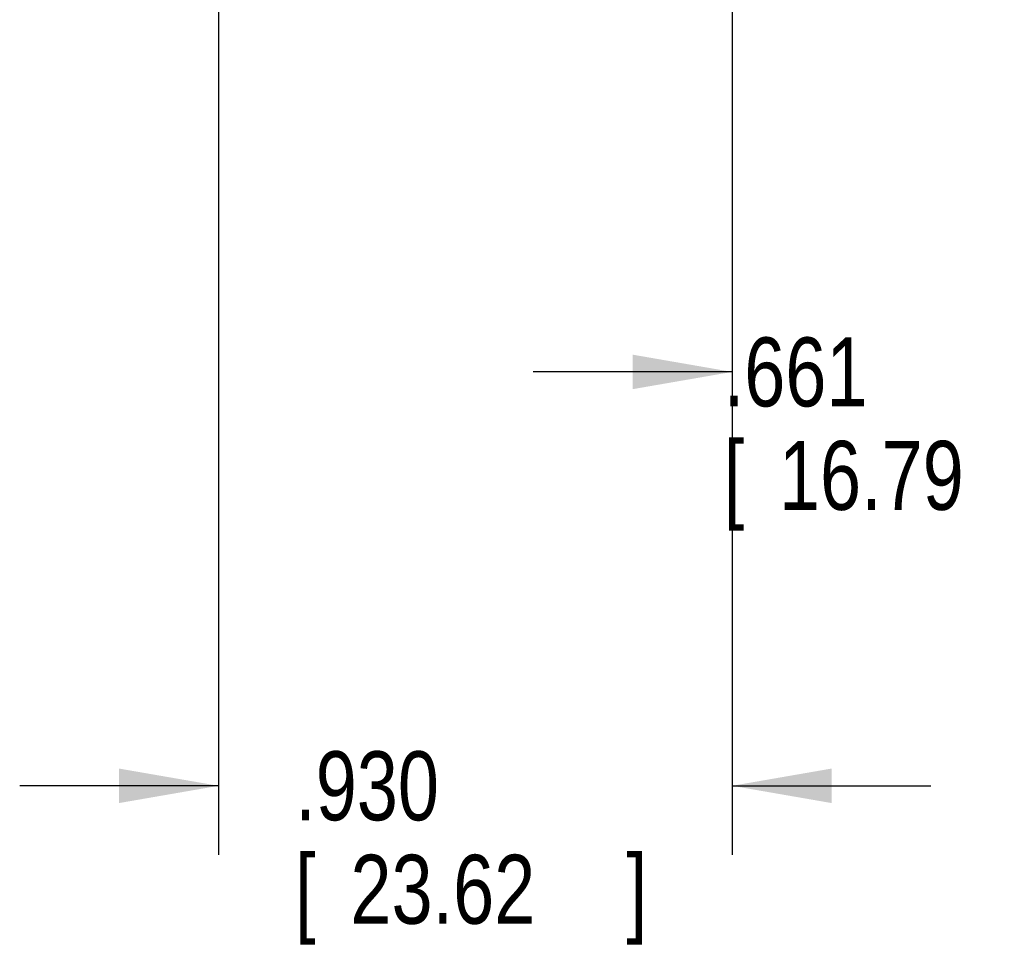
# Model space of a CAD drawing. Header units: inches. Extents: x 0 to 34, y 0 to 22.
# Tile 94 of 112: x 23.6 to 25.4, y 12.6 to 14.3. Entities that reach past the tile are written whole.
import ezdxf

# ---------------------------------------------------------------- set-up
doc = ezdxf.new("R2010")
doc.units = ezdxf.units.IN
doc.header["$LTSCALE"] = 1.87
doc.header["$MEASUREMENT"] = 0
doc.layers.get('0').update_dxf_attribs({"linetype": 'CONTINUOUS'})
doc.layers.add('DIMENSIONS', color=7, linetype='CONTINUOUS')
doc.styles.get("Standard").update_dxf_attribs({"font": 'txt', "width": 0.8})
doc.dimstyles.get("Standard").update_dxf_attribs({"dimtxt": 0.125, "dimasz": 0.18, "dimexe": 0.18, "dimexo": 0.0625, "dimgap": 0.09, "dimtad": 0, "dimtih": 1, "dimtoh": 1, "dimdec": 3, "dimzin": 4, "dimdsep": 46, "dimtxsty": 'STANDARD', "dimblk": '_FILLED', "dimblk1": '_FILLED', "dimblk2": '_FILLED', "dimcen": 0.09, "dimadec": 0, "dimazin": 0, "dimtol": 1, "dimtp": 0.01, "dimtm": 0.01, "dimtfac": 1, "dimtdec": 3, "dimtofl": 0, "dimtmove": 0, "dimatfit": 3, "dimldrblk": '_FILLED', "dimfxl": 1, "dimtolj": 1, "dimtzin": 4, "dimarcsym": 0})

# ---------------------------------------------------------------- blocks, each defined once
blk = doc.blocks.new('_FILLED')
at = {"color": 0, "linetype": 'BYBLOCK'}
blk.add_solid([(0, 0), (-1, 0.1736), (-1, -0.1736)], dxfattribs=at)
blk = doc.blocks.new('*D17')
at = {"layer": 'DIMENSIONS', "color": 2, "linetype": 'CONTINUOUS'}
for p, q in [((24.9094, 15.2374), (24.9094, 13.5447)), ((25.5704, 14.4717), (25.5704, 13.5447)), ((24.9094, 13.6697), (24.5494, 13.6697)), ((25.5704, 13.6697), (25.9304, 13.6697))]:
    blk.add_line(p, q, dxfattribs=at)
at = {"layer": 'DIMENSIONS', "color": 2, "linetype": 'CONTINUOUS', "xscale": 0.18, "yscale": 0.18, "zscale": 0.18}
blk.add_blockref('_FILLED', (24.9094, 13.6697), dxfattribs=at)
at = {"layer": 'DIMENSIONS', "color": 2, "linetype": 'CONTINUOUS', "xscale": 0.18, "yscale": 0.18, "zscale": 0.18, "rotation": 180}
blk.add_blockref('_FILLED', (25.5704, 13.6697), dxfattribs=at)
at = {"layer": 'DIMENSIONS', "color": 2, "linetype": 'CONTINUOUS', "width": 0.8}
for s, p in [('.661', (24.8942, 13.6072)), ('[', (24.8942, 13.4197)), (']', (25.4942, 13.4197)), ('16.79', (24.9942, 13.4197))]:
    blk.add_text(s, height=0.125, dxfattribs=at).set_placement(p)
blk = doc.blocks.new('*D18')
at = {"layer": 'DIMENSIONS', "color": 2, "linetype": 'CONTINUOUS'}
for p, q in [((23.9794, 15.2374), (23.9794, 12.7947)), ((24.9094, 15.2374), (24.9094, 12.7947)), ((23.9794, 12.9197), (23.6194, 12.9197)), ((24.9094, 12.9197), (25.2694, 12.9197))]:
    blk.add_line(p, q, dxfattribs=at)
at = {"layer": 'DIMENSIONS', "color": 2, "linetype": 'CONTINUOUS', "xscale": 0.18, "yscale": 0.18, "zscale": 0.18}
blk.add_blockref('_FILLED', (23.9794, 12.9197), dxfattribs=at)
at = {"layer": 'DIMENSIONS', "color": 2, "linetype": 'CONTINUOUS', "xscale": 0.18, "yscale": 0.18, "zscale": 0.18, "rotation": 180}
blk.add_blockref('_FILLED', (24.9094, 12.9197), dxfattribs=at)
at = {"layer": 'DIMENSIONS', "color": 2, "linetype": 'CONTINUOUS', "width": 0.8}
for s, p in [('.930', (24.1183, 12.8572)), ('[', (24.1183, 12.6697)), (']', (24.7183, 12.6697)), ('23.62', (24.2183, 12.6697))]:
    blk.add_text(s, height=0.125, dxfattribs=at).set_placement(p)

msp = doc.modelspace()

# ---------------------------------------------------------------- dimensions: what is measured, and where the dimension line sits
at = {"layer": 'DIMENSIONS', "color": 2, "linetype": 'CONTINUOUS'}
for base, p1, p2, picture, middle in [((23.9794, 12.9197), (24.9094, 15.2374), (23.9794, 15.2374), '*D18', (24.4683, 12.826)), ((24.9094, 13.6697), (25.5704, 14.4717), (24.9094, 15.2374), '*D17', (25.2442, 13.576))]:
    dim = msp.add_linear_dim(base=base, p1=p1, p2=p2, angle=180, dimstyle='Standard', dxfattribs=at)
    dim.commit()
    dim.dimension.update_dxf_attribs({"geometry": picture, "text_midpoint": middle, "dimtype": 160})

doc.saveas('drawing.dxf')
